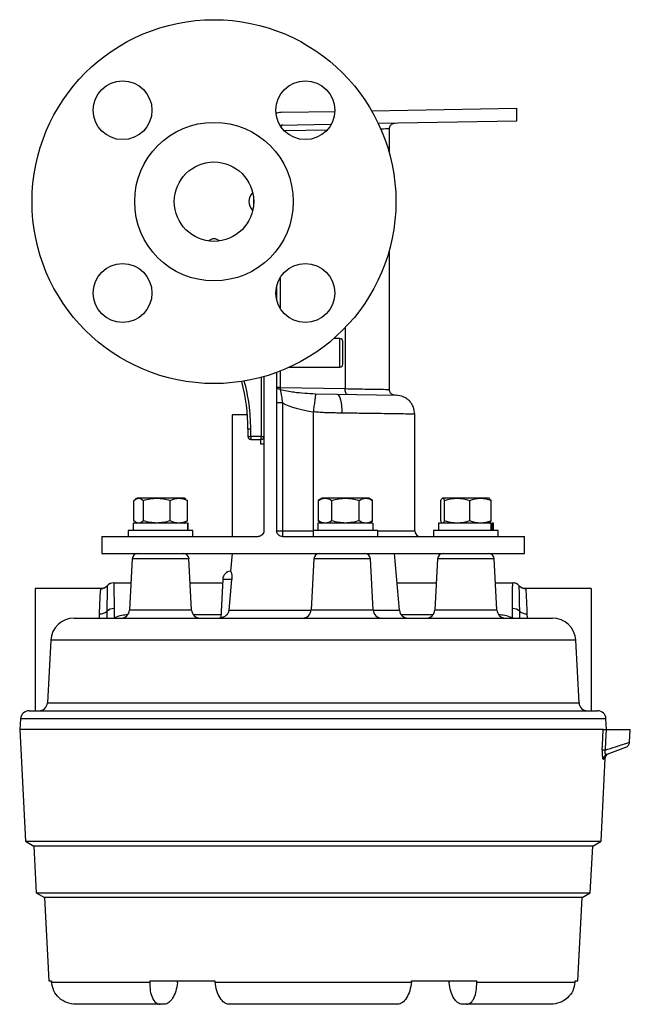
# Model space of a CAD drawing. Header units: inches. Extents: x -6.1 to 25.1, y -11.3 to 24.2.
# Tile 5 of 9: x 6.3 to 12.8, y 12.3 to 22.8. Entities that reach past the tile are written whole.
import ezdxf

# ---------------------------------------------------------------- set-up
doc = ezdxf.new("R2010")
doc.units = ezdxf.units.IN
doc.header["$MEASUREMENT"] = 0

msp = doc.modelspace()

# ---------------------------------------------------------------- linework, layer by layer
at = {"color": 7, "linetype": 'Continuous', "lineweight": 25}
for p, q in [((9.072, 21.804), (9.63, 21.814)), ((10.022, 21.821), (11.568, 21.847)), ((11.568, 21.712), (11.568, 21.847)), ((10.093, 21.687), (11.568, 21.712)), ((9.047, 21.668), (9.593, 21.678)), ((9.054, 21.665), (9.072, 21.669)), ((9.549, 21.615), (9.093, 21.607)), ((10.211, 21.371), (10.211, 21.629)), ((8.764, 20.911), (8.764, 20.794)), ((10.211, 18.851), (10.211, 20.335)), ((9.047, 20.038), (9.047, 19.722)), ((9.011, 19.943), (9.011, 19.816)), ((9.74, 19.509), (9.74, 18.862)), ((9.685, 19.395), (9.619, 19.395)), ((9.685, 19.091), (9.685, 19.395)), ((9.149, 19.091), (9.685, 19.091)), ((8.846, 18.982), (8.846, 18.351)), ((8.876, 18.99), (8.876, 17.35)), ((9.011, 19.034), (9.011, 17.35)), ((9.047, 19.048), (9.047, 18.874)), ((9.047, 18.874), (9.011, 18.874)), ((9.047, 18.874), (9.74, 18.862)), ((9.426, 18.808), (9.652, 18.802)), ((9.652, 18.802), (10.284, 18.791)), ((9.072, 18.711), (9.011, 18.711)), ((9.072, 18.711), (9.072, 17.35)), ((8.538, 18.585), (8.538, 17.288)), ((8.699, 18.585), (8.538, 18.585)), ((9.401, 18.616), (9.401, 17.353)), ((10.481, 17.35), (10.481, 18.591)), ((8.706, 18.431), (8.706, 18.351)), ((8.736, 18.431), (8.706, 18.431)), ((8.706, 18.351), (8.736, 18.351)), ((8.736, 18.351), (8.736, 18.431)), ((8.846, 18.351), (8.736, 18.351)), ((8.736, 18.351), (8.736, 18.321)), ((8.846, 18.351), (8.876, 18.351)), ((8.846, 18.321), (8.846, 18.351)), ((8.736, 18.321), (8.846, 18.321)), ((8.841, 18.321), (8.841, 18.273)), ((8.841, 18.273), (8.876, 18.273)), ((7.491, 17.454), (7.491, 17.673)), ((7.527, 17.696), (7.506, 17.684)), ((8.025, 17.696), (7.527, 17.696)), ((7.594, 17.454), (7.594, 17.673)), ((7.879, 17.454), (7.879, 17.673)), ((8.046, 17.684), (8.025, 17.696)), ((8.061, 17.673), (8.044, 17.68)), ((8.061, 17.454), (8.061, 17.673)), ((9.495, 17.696), (9.454, 17.672)), ((9.455, 17.454), (9.455, 17.673)), ((9.992, 17.696), (9.495, 17.696)), ((9.599, 17.454), (9.599, 17.673)), ((9.888, 17.454), (9.888, 17.673)), ((10.033, 17.672), (9.992, 17.696)), ((10.032, 17.454), (10.032, 17.673)), ((10.758, 17.454), (10.758, 17.673)), ((10.777, 17.696), (10.772, 17.693)), ((11.257, 17.696), (10.777, 17.696)), ((10.799, 17.454), (10.799, 17.673)), ((11.067, 17.454), (11.067, 17.673)), ((11.275, 17.696), (11.257, 17.696)), ((11.28, 17.693), (11.275, 17.696)), ((11.294, 17.673), (11.278, 17.69)), ((11.294, 17.454), (11.294, 17.673)), ((7.483, 17.431), (7.483, 17.353)), ((8.061, 17.431), (7.483, 17.431)), ((7.506, 17.443), (7.527, 17.431)), ((8.025, 17.431), (8.046, 17.443)), ((8.044, 17.446), (8.061, 17.454)), ((8.061, 17.431), (8.061, 17.353)), ((8.061, 17.431), (8.068, 17.431)), ((8.068, 17.353), (8.068, 17.431)), ((8.069, 17.431), (8.068, 17.431)), ((8.069, 17.353), (8.069, 17.431)), ((9.451, 17.431), (9.451, 17.353)), ((10.036, 17.431), (9.451, 17.431)), ((9.454, 17.454), (9.495, 17.431)), ((9.992, 17.431), (10.033, 17.454)), ((10.036, 17.431), (10.036, 17.353)), ((10.733, 17.431), (10.733, 17.353)), ((11.29, 17.431), (10.733, 17.431)), ((10.772, 17.434), (10.777, 17.431)), ((11.275, 17.431), (11.28, 17.434)), ((11.278, 17.437), (11.294, 17.454)), ((11.29, 17.431), (11.29, 17.353)), ((11.29, 17.431), (11.305, 17.431)), ((11.305, 17.353), (11.305, 17.431)), ((11.319, 17.431), (11.305, 17.431)), ((11.319, 17.353), (11.319, 17.431)), ((7.432, 17.353), (7.432, 17.288)), ((8.12, 17.353), (7.432, 17.353)), ((8.12, 17.288), (8.12, 17.353)), ((9.011, 17.35), (9.072, 17.35)), ((9.072, 17.35), (9.4, 17.35)), ((9.4, 17.353), (9.4, 17.288)), ((10.088, 17.353), (9.4, 17.353)), ((10.088, 17.288), (10.088, 17.353)), ((10.088, 17.35), (10.481, 17.35)), ((10.682, 17.353), (10.682, 17.288)), ((11.345, 17.353), (10.682, 17.353)), ((11.37, 17.353), (11.345, 17.353)), ((11.37, 17.288), (11.37, 17.353)), ((7.151, 17.288), (7.151, 17.108)), ((7.151, 17.288), (8.813, 17.288)), ((9.073, 17.288), (11.651, 17.288)), ((11.651, 17.108), (11.651, 17.288)), ((7.151, 17.108), (11.651, 17.108)), ((8.536, 17.108), (8.52, 16.92)), ((10.319, 16.503), (10.266, 17.108)), ((7.474, 17.049), (7.445, 16.506)), ((8.078, 17.049), (7.474, 17.049)), ((8.106, 16.506), (8.078, 17.049)), ((9.406, 17.049), (9.378, 16.506)), ((9.557, 17.049), (9.406, 17.049)), ((10.01, 17.049), (9.557, 17.049)), ((10.039, 16.506), (10.01, 17.049)), ((10.724, 17.049), (10.695, 16.506)), ((10.875, 17.049), (10.724, 17.049)), ((11.328, 17.049), (10.875, 17.049)), ((11.356, 16.506), (11.328, 17.049)), ((7.277, 16.795), (7.461, 16.795)), ((8.091, 16.795), (8.436, 16.795)), ((8.437, 16.832), (8.416, 16.423)), ((8.534, 16.832), (8.437, 16.832)), ((8.504, 16.503), (8.534, 16.832)), ((10.293, 16.795), (10.711, 16.795)), ((11.341, 16.795), (11.525, 16.795)), ((7.14, 16.733), (6.441, 16.733)), ((6.441, 16.733), (6.441, 15.433)), ((7.14, 16.733), (7.14, 16.732)), ((11.662, 16.732), (11.661, 16.733)), ((12.361, 16.733), (11.662, 16.733)), ((12.361, 16.733), (12.361, 15.433)), ((7.124, 16.42), (7.125, 16.465)), ((7.203, 16.491), (7.202, 16.42)), ((7.281, 16.52), (7.281, 16.425)), ((7.445, 16.506), (8.062, 16.506)), ((8.062, 16.506), (8.106, 16.506)), ((8.122, 16.459), (8.418, 16.459)), ((8.504, 16.503), (9.378, 16.503)), ((9.378, 16.506), (10.039, 16.506)), ((10.039, 16.503), (10.319, 16.503)), ((10.334, 16.459), (10.679, 16.459)), ((10.695, 16.506), (11.356, 16.506)), ((11.521, 16.425), (11.521, 16.52)), ((11.6, 16.42), (11.599, 16.491)), ((11.676, 16.465), (11.678, 16.42)), ((6.856, 16.42), (11.946, 16.42)), ((7.281, 16.425), (7.283, 16.42)), ((7.289, 16.427), (7.294, 16.42)), ((7.292, 16.42), (7.289, 16.427)), ((11.508, 16.42), (11.513, 16.427)), ((11.513, 16.427), (11.509, 16.42)), ((11.521, 16.425), (11.519, 16.42)), ((6.606, 16.183), (6.571, 15.518)), ((12.196, 16.183), (6.606, 16.183)), ((12.23, 15.518), (12.196, 16.183)), ((6.571, 15.518), (12.23, 15.518)), ((6.375, 15.433), (12.427, 15.433)), ((6.285, 15.348), (6.279, 15.233)), ((12.517, 15.348), (6.285, 15.348)), ((12.523, 15.233), (12.517, 15.348)), ((6.276, 15.233), (6.338, 14.044)), ((12.488, 15.233), (6.276, 15.233)), ((12.518, 15.233), (12.776, 15.233)), ((12.769, 15.098), (12.776, 15.233)), ((12.528, 14.971), (12.729, 15.044)), ((12.464, 14.044), (12.51, 14.926)), ((12.51, 14.925), (12.489, 14.918)), ((6.338, 14.044), (6.426, 13.993)), ((6.338, 14.044), (9.401, 14.044)), ((6.426, 13.993), (6.452, 13.495)), ((9.401, 13.993), (6.426, 13.993)), ((9.401, 14.044), (12.464, 14.044)), ((12.376, 13.993), (9.401, 13.993)), ((12.35, 13.495), (12.376, 13.993)), ((12.376, 13.993), (12.464, 14.044)), ((6.452, 13.495), (6.539, 13.445)), ((6.452, 13.495), (9.401, 13.495)), ((6.539, 13.445), (6.585, 12.558)), ((9.401, 13.445), (6.539, 13.445)), ((9.401, 13.495), (12.35, 13.495)), ((12.263, 13.445), (9.401, 13.445)), ((12.216, 12.558), (12.263, 13.445)), ((12.263, 13.445), (12.35, 13.495)), ((6.585, 12.558), (6.614, 12.558)), ((6.615, 12.545), (7.66, 12.545)), ((7.661, 12.558), (8.354, 12.558)), ((8.355, 12.545), (10.447, 12.545)), ((10.448, 12.558), (11.141, 12.558)), ((11.141, 12.545), (12.187, 12.545)), ((12.188, 12.558), (12.216, 12.558)), ((7.77, 12.308), (6.871, 12.308)), ((7.814, 12.308), (7.77, 12.308)), ((10.301, 12.308), (8.501, 12.308)), ((11.031, 12.308), (10.988, 12.308)), ((11.931, 12.308), (11.031, 12.308))]:
    msp.add_line(p, q, dxfattribs=at)
at = {"color": 7, "linetype": 'Continuous', "lineweight": 25, "flags": 128}
for points in [[(9.048, 18.853), (9.04, 18.855), (9.033, 18.857), (9.027, 18.859), (9.021, 18.862), (9.017, 18.865), (9.014, 18.868), (9.012, 18.871), (9.011, 18.874)], [(9.652, 18.802), (9.663, 18.798), (9.673, 18.786), (9.683, 18.768), (9.691, 18.743), (9.697, 18.712), (9.702, 18.678), (9.704, 18.641), (9.705, 18.602)], [(9.765, 18.8), (9.76, 18.801), (9.755, 18.805), (9.751, 18.81), (9.747, 18.818), (9.744, 18.828), (9.741, 18.838), (9.74, 18.85), (9.74, 18.862)], [(12.478, 15.014), (12.484, 15.137), (12.488, 15.233)], [(12.518, 15.233), (12.512, 15.11), (12.508, 15.014)], [(7.956, 12.536), (7.957, 12.548), (7.958, 12.558)], [(10.844, 12.558), (10.845, 12.546), (10.846, 12.536)]]:
    msp.add_lwpolyline(points, dxfattribs=at)
at = {"color": 7, "linetype": 'Continuous', "lineweight": 25}
for centre, radius in [((8.344, 20.853), 1.937), ((7.371, 21.826), 0.313), ((9.317, 21.826), 0.313), ((8.344, 20.853), 0.844), ((8.344, 20.853), 0.423), ((7.371, 19.88), 0.313), ((9.317, 19.88), 0.313)]:
    msp.add_circle(centre, radius, dxfattribs=at)
for centre, radius, start, end in [((9.077, 21.647), 0.0225, 102.3736, 161.6974), ((9.685, 19.364), 0.031, 0, 90), ((9.685, 19.122), 0.031, 270, 0), ((6.756, 18.431), 1.95, 0, 15.07), ((9.19, 18.872), 0.143, 179.0897, 187.5547), ((8.736, 18.351), 0.03, 180, 270), ((8.846, 18.351), 0.03, 270, 0), ((9.968, 17.335), 0.896, 179.0014, 182.9983), ((10.543, 17.35), 0.0625, 180, 270), ((7.536, 17.045), 0.0625, 93.2416, 177), ((8.016, 17.045), 0.0625, 3, 86.7584), ((9.469, 17.045), 0.0625, 90, 177), ((9.948, 17.045), 0.0625, 3, 90), ((10.786, 17.045), 0.0625, 93.2416, 177), ((11.266, 17.045), 0.0625, 3, 86.7584), ((8.531, 16.827), 0.0937, 97.008, 177), ((7.277, 16.705), 0.09, 90.0003, 139.3842), ((11.525, 16.705), 0.09, 40.6158, 89.9997), ((7.14, 16.823), 0.09, 269.9709, 319.3625), ((11.661, 16.823), 0.09, 220.6375, 270.0291), ((7.133, 16.572), 0.107, 265.8151, 310.8052), ((7.276, 16.414), 0.106, 87.3293, 133.5796), ((7.355, 16.51), 0.09, 270, 357), ((8.196, 16.51), 0.09, 183, 270), ((9.288, 16.51), 0.09, 270, 357), ((10.129, 16.51), 0.09, 183, 270), ((10.408, 16.51), 0.09, 185, 270), ((10.605, 16.51), 0.09, 270, 357), ((11.446, 16.51), 0.09, 183, 270), ((11.526, 16.414), 0.106, 46.4204, 92.6707), ((11.669, 16.572), 0.107, 229.1948, 274.1849), ((6.856, 16.17), 0.25, 90, 177), ((8.393, 16.51), 0.09, 270, 284.5774), ((11.946, 16.17), 0.25, 3, 90), ((6.481, 15.523), 0.09, 270, 357), ((12.32, 15.523), 0.09, 183, 270), ((6.375, 15.343), 0.09, 90, 177), ((12.427, 15.343), 0.09, 3, 90), ((12.493, 14.725), 0.289, 86.9939, 93.0061), ((12.548, 14.915), 0.0595, 110.114, 177.4413)]:
    msp.add_arc(centre, radius, start, end, dxfattribs=at)
for centre, major_axis, ratio, start_param, end_param in [((9.586, 18.865), (0.652, -0.011), 0.402474, 3.811383, 4.431039), ((9.401, 49.754), (0, 54.463), 0.070055, 2.322619, 2.322948), ((11.873, 49.754), (4.132, 54.463), 0.034827, 2.325261, 2.32559), ((6.929, 49.754), (-4.132, 54.463), 0.034827, 2.319977, 2.320306), ((11.873, 49.754), (4.132, 54.463), 0.034827, 3.962879, 3.963208), ((6.929, 49.754), (-4.132, 54.463), 0.034827, 3.957595, 3.957924), ((9.401, 49.754), (0, 54.463), 0.070055, 3.960237, 3.960566)]:
    msp.add_ellipse(centre, major_axis=major_axis, ratio=ratio, start_param=start_param, end_param=end_param, dxfattribs=at)
for points, knots in [([(9.072, 21.804), (9.051, 21.803), (9.029, 21.803), (9.01, 21.792), (9.009, 21.792)], [0, 0, 0, 0, 0.937595, 1, 1, 1, 1]), ([(10.211, 21.627), (10.21, 21.627), (10.207, 21.627), (10.186, 21.627), (10.157, 21.626), (10.128, 21.626), (10.117, 21.626)], [0, 0, 0, 0, 0.264024, 0.537243, 0.819655, 1, 1, 1, 1]), ([(10.211, 21.627), (10.212, 21.635), (10.213, 21.647), (10.221, 21.662), (10.228, 21.672), (10.238, 21.68), (10.253, 21.687), (10.265, 21.689), (10.272, 21.69)], [0, 0, 0, 0, 0.2396965, 0.3685145, 0.5, 0.6314855, 0.7603035, 1, 1, 1, 1]), ([(9.716, 19.122), (9.716, 19.123), (9.716, 19.126), (9.716, 19.141), (9.716, 19.157), (9.716, 19.176), (9.716, 19.204), (9.716, 19.243), (9.716, 19.281), (9.716, 19.309), (9.716, 19.329), (9.716, 19.344), (9.716, 19.359), (9.716, 19.362), (9.716, 19.364)], [0, 0, 0, 0, 0.1197215, 0.1848886, 0.25, 0.3151671, 0.3802785, 0.5, 0.6197215, 0.6848886, 0.75, 0.8151671, 0.8802785, 1, 1, 1, 1]), ([(8.736, 18.431), (8.733, 18.519), (8.727, 18.694), (8.687, 18.864), (8.666, 18.949)], [0, 0, 0, 0, 0.501927, 1, 1, 1, 1]), ([(9.048, 18.853), (9.054, 18.829), (9.064, 18.783), (9.069, 18.734), (9.072, 18.711)], [0, 0, 0, 0, 0.524803, 1, 1, 1, 1]), ([(9.048, 18.853), (9.097, 18.843), (9.222, 18.818), (9.348, 18.812), (9.426, 18.808)], [0, 0, 0, 0, 0.390723, 1, 1, 1, 1]), ([(9.426, 18.808), (9.425, 18.8), (9.423, 18.784), (9.417, 18.735), (9.409, 18.677), (9.404, 18.636), (9.401, 18.616)], [0, 0, 0, 0, 0.2628402, 0.5271769, 0.7767715, 1, 1, 1, 1]), ([(9.74, 18.862), (9.778, 18.861), (9.852, 18.86), (9.95, 18.858), (10.033, 18.857), (10.1, 18.856), (10.151, 18.855), (10.186, 18.854), (10.207, 18.853), (10.21, 18.853), (10.211, 18.853)], [0, 0, 0, 0, 0.138579, 0.273279, 0.404099, 0.531039, 0.6541, 0.77328, 0.88858, 1, 1, 1, 1]), ([(10.272, 18.791), (10.265, 18.792), (10.253, 18.793), (10.238, 18.801), (10.228, 18.809), (10.221, 18.819), (10.213, 18.834), (10.212, 18.846), (10.211, 18.853)], [0, 0, 0, 0, 0.2396965, 0.3685145, 0.5, 0.6314855, 0.7603035, 1, 1, 1, 1]), ([(10.481, 18.591), (10.478, 18.616), (10.474, 18.654), (10.45, 18.7), (10.425, 18.732), (10.393, 18.758), (10.347, 18.783), (10.309, 18.788), (10.284, 18.791)], [0, 0, 0, 0, 0.239697, 0.368515, 0.5, 0.631485, 0.760303, 1, 1, 1, 1]), ([(9.401, 18.616), (9.401, 18.616), (9.401, 18.616), (9.401, 18.616), (9.401, 18.616)], [0, 0, 0, 0, 0.560004, 1, 1, 1, 1]), ([(9.705, 18.602), (9.681, 18.602), (9.639, 18.603), (9.577, 18.604), (9.519, 18.606), (9.46, 18.61), (9.42, 18.614), (9.401, 18.616)], [0, 0, 0, 0, 0.240269, 0.426822, 0.608257, 0.812378, 1, 1, 1, 1]), ([(10.481, 18.591), (10.479, 18.591), (10.475, 18.591), (10.441, 18.591), (10.384, 18.592), (10.301, 18.593), (10.19, 18.595), (10.053, 18.597), (9.89, 18.599), (9.767, 18.601), (9.705, 18.602)], [0, 0, 0, 0, 0.106977, 0.2191051, 0.3363838, 0.458812, 0.5863889, 0.7191133, 0.8569841, 1, 1, 1, 1]), ([(7.491, 17.673), (7.508, 17.684), (7.542, 17.706), (7.577, 17.684), (7.594, 17.673)], [0, 0, 0, 0, 0.499067, 1, 1, 1, 1]), ([(7.594, 17.673), (7.641, 17.684), (7.736, 17.706), (7.831, 17.684), (7.879, 17.673)], [0, 0, 0, 0, 0.500147, 1, 1, 1, 1]), ([(7.879, 17.673), (7.909, 17.684), (7.97, 17.706), (8.03, 17.684), (8.061, 17.673)], [0, 0, 0, 0, 0.499067, 1, 1, 1, 1]), ([(9.455, 17.673), (9.479, 17.684), (9.527, 17.706), (9.575, 17.684), (9.599, 17.673)], [0, 0, 0, 0, 0.499067, 1, 1, 1, 1]), ([(9.599, 17.673), (9.648, 17.684), (9.744, 17.706), (9.84, 17.684), (9.888, 17.673)], [0, 0, 0, 0, 0.500147, 1, 1, 1, 1]), ([(9.888, 17.673), (9.912, 17.684), (9.96, 17.706), (10.008, 17.684), (10.032, 17.673)], [0, 0, 0, 0, 0.499067, 1, 1, 1, 1]), ([(10.758, 17.673), (10.765, 17.684), (10.778, 17.706), (10.792, 17.684), (10.799, 17.673)], [0, 0, 0, 0, 0.499067, 1, 1, 1, 1]), ([(10.799, 17.673), (10.844, 17.684), (10.933, 17.706), (11.022, 17.684), (11.067, 17.673)], [0, 0, 0, 0, 0.500147, 1, 1, 1, 1]), ([(11.067, 17.673), (11.105, 17.684), (11.18, 17.706), (11.256, 17.684), (11.294, 17.673)], [0, 0, 0, 0, 0.499067, 1, 1, 1, 1]), ([(7.594, 17.454), (7.577, 17.443), (7.542, 17.42), (7.508, 17.443), (7.491, 17.454)], [0, 0, 0, 0, 0.499067, 1, 1, 1, 1]), ([(7.879, 17.454), (7.831, 17.443), (7.736, 17.42), (7.641, 17.443), (7.594, 17.454)], [0, 0, 0, 0, 0.499853, 1, 1, 1, 1]), ([(8.061, 17.454), (8.031, 17.443), (7.97, 17.42), (7.909, 17.443), (7.879, 17.454)], [0, 0, 0, 0, 0.499067, 1, 1, 1, 1]), ([(9.599, 17.454), (9.575, 17.443), (9.527, 17.42), (9.479, 17.443), (9.455, 17.454)], [0, 0, 0, 0, 0.499067, 1, 1, 1, 1]), ([(9.888, 17.454), (9.84, 17.443), (9.744, 17.42), (9.648, 17.443), (9.599, 17.454)], [0, 0, 0, 0, 0.4998534, 1, 1, 1, 1]), ([(10.032, 17.454), (10.008, 17.443), (9.96, 17.42), (9.912, 17.443), (9.888, 17.454)], [0, 0, 0, 0, 0.499067, 1, 1, 1, 1]), ([(10.799, 17.454), (10.792, 17.443), (10.778, 17.42), (10.765, 17.443), (10.758, 17.454)], [0, 0, 0, 0, 0.499067, 1, 1, 1, 1]), ([(11.067, 17.454), (11.022, 17.443), (10.933, 17.42), (10.844, 17.443), (10.799, 17.454)], [0, 0, 0, 0, 0.499853, 1, 1, 1, 1]), ([(11.294, 17.454), (11.256, 17.443), (11.181, 17.42), (11.105, 17.443), (11.067, 17.454)], [0, 0, 0, 0, 0.499067, 1, 1, 1, 1]), ([(8.876, 17.35), (8.876, 17.346), (8.875, 17.338), (8.87, 17.322), (8.858, 17.305), (8.838, 17.291), (8.821, 17.289), (8.813, 17.288)], [0, 0, 0, 0, 0.125386, 0.250586, 0.500117, 0.74977, 1, 1, 1, 1]), ([(9.073, 17.288), (9.065, 17.289), (9.049, 17.291), (9.028, 17.305), (9.017, 17.322), (9.012, 17.338), (9.011, 17.346), (9.011, 17.35)], [0, 0, 0, 0, 0.249454, 0.49896, 0.748467, 0.874434, 1, 1, 1, 1]), ([(8.52, 16.92), (8.52, 16.92), (8.519, 16.92), (8.52, 16.92), (8.523, 16.917), (8.526, 16.911), (8.53, 16.9), (8.533, 16.884), (8.535, 16.865), (8.535, 16.846), (8.534, 16.836), (8.534, 16.832)], [0, 0, 0, 0, 0.001327, 0.187785, 0.341243, 0.500705, 0.633571, 0.750339, 0.875314, 0.938843, 1, 1, 1, 1]), ([(7.245, 16.788), (7.242, 16.787), (7.227, 16.784), (7.217, 16.772), (7.208, 16.764)], [0, 0, 0, 0, 0.233735, 1, 1, 1, 1]), ([(11.589, 16.767), (11.582, 16.774), (11.567, 16.788), (11.546, 16.793), (11.535, 16.795)], [0, 0, 0, 0, 0.462417, 1, 1, 1, 1]), ([(7.125, 16.465), (7.127, 16.507), (7.13, 16.589), (7.134, 16.671), (7.138, 16.721), (7.14, 16.729), (7.14, 16.733)], [0, 0, 0, 0, 0.278864, 0.538495, 0.778879, 1, 1, 1, 1]), ([(7.209, 16.764), (7.204, 16.759), (7.195, 16.75), (7.178, 16.74), (7.16, 16.734), (7.147, 16.733), (7.141, 16.733)], [0, 0, 0, 0, 0.247198, 0.500189, 0.753079, 1, 1, 1, 1]), ([(7.209, 16.764), (7.208, 16.76), (7.208, 16.751), (7.207, 16.712), (7.206, 16.682), (7.206, 16.657), (7.205, 16.598), (7.204, 16.53), (7.203, 16.491)], [0, 0, 0, 0, 0.250271, 0.499841, 0.508126, 0.572234, 0.749457, 1, 1, 1, 1]), ([(11.661, 16.733), (11.655, 16.733), (11.642, 16.734), (11.623, 16.74), (11.607, 16.75), (11.597, 16.759), (11.593, 16.764)], [0, 0, 0, 0, 0.246921, 0.499811, 0.752802, 1, 1, 1, 1]), ([(11.599, 16.491), (11.598, 16.53), (11.596, 16.609), (11.596, 16.666), (11.595, 16.691), (11.595, 16.698), (11.595, 16.719), (11.594, 16.74), (11.593, 16.759), (11.593, 16.762), (11.593, 16.764)], [0, 0, 0, 0, 0.249753, 0.499683, 0.502028, 0.519594, 0.567691, 0.749201, 0.83895, 1, 1, 1, 1]), ([(11.661, 16.733), (11.662, 16.729), (11.664, 16.721), (11.667, 16.671), (11.671, 16.589), (11.675, 16.507), (11.676, 16.465)], [0, 0, 0, 0, 0.2211212, 0.4615047, 0.7211364, 1, 1, 1, 1]), ([(7.289, 16.427), (7.313, 16.436), (7.357, 16.453), (7.405, 16.456), (7.426, 16.458)], [0, 0, 0, 0, 0.553067, 1, 1, 1, 1]), ([(8.416, 16.423), (8.418, 16.424), (8.421, 16.424), (8.441, 16.43), (8.461, 16.439), (8.479, 16.452), (8.493, 16.469), (8.501, 16.487), (8.503, 16.497), (8.504, 16.503)], [0, 0, 0, 0, 0.283295, 0.498356, 0.634216, 0.74897, 0.875248, 0.939663, 1, 1, 1, 1]), ([(11.375, 16.458), (11.397, 16.456), (11.445, 16.453), (11.488, 16.436), (11.513, 16.427)], [0, 0, 0, 0, 0.448254, 1, 1, 1, 1]), ([(7.281, 16.425), (7.283, 16.425), (7.285, 16.426), (7.288, 16.427), (7.289, 16.427)], [0, 0, 0, 0, 0.56, 1, 1, 1, 1]), ([(11.513, 16.427), (11.514, 16.427), (11.517, 16.426), (11.519, 16.425), (11.521, 16.425)], [0, 0, 0, 0, 0.56, 1, 1, 1, 1]), ([(12.488, 15.233), (12.489, 15.233), (12.491, 15.233), (12.498, 15.233), (12.507, 15.233), (12.514, 15.233), (12.518, 15.233)], [0, 0, 0, 0, 0.249808, 0.499204, 0.749013, 1, 1, 1, 1]), ([(12.508, 15.014), (12.547, 15.026), (12.62, 15.05), (12.704, 15.077), (12.754, 15.093), (12.775, 15.099), (12.769, 15.098), (12.769, 15.098)], [0, 0, 0, 0, 0.264037, 0.500399, 0.754327, 0.999951, 1, 1, 1, 1]), ([(12.729, 15.044), (12.735, 15.047), (12.745, 15.052), (12.758, 15.065), (12.766, 15.08), (12.768, 15.092), (12.769, 15.098)], [0, 0, 0, 0, 0.244581, 0.5, 0.755418, 1, 1, 1, 1]), ([(12.478, 15.014), (12.477, 15.007), (12.477, 14.992), (12.477, 14.972), (12.478, 14.954), (12.48, 14.935), (12.484, 14.919), (12.487, 14.918), (12.489, 14.918)], [0, 0, 0, 0, 0.127006, 0.25136, 0.375392, 0.501274, 0.737842, 1, 1, 1, 1]), ([(12.508, 15.014), (12.507, 15.01), (12.506, 15.003), (12.505, 14.992), (12.505, 14.983), (12.507, 14.976), (12.511, 14.971), (12.518, 14.968), (12.524, 14.97), (12.528, 14.971)], [0, 0, 0, 0, 0.118386, 0.228784, 0.336942, 0.449586, 0.571088, 0.703258, 1, 1, 1, 1]), ([(12.51, 14.925), (12.511, 14.931), (12.512, 14.943), (12.521, 14.959), (12.533, 14.971), (12.544, 14.976), (12.549, 14.979)], [0, 0, 0, 0, 0.244524, 0.499906, 0.755342, 1, 1, 1, 1]), ([(6.871, 12.308), (6.839, 12.311), (6.775, 12.319), (6.692, 12.372), (6.632, 12.45), (6.621, 12.513), (6.615, 12.545)], [0, 0, 0, 0, 0.250507, 0.499905, 0.749464, 1, 1, 1, 1]), ([(7.66, 12.545), (7.661, 12.513), (7.662, 12.45), (7.686, 12.372), (7.723, 12.319), (7.755, 12.311), (7.77, 12.308)], [0, 0, 0, 0, 0.250438, 0.499781, 0.749281, 1, 1, 1, 1]), ([(7.956, 12.536), (7.951, 12.506), (7.94, 12.445), (7.906, 12.371), (7.871, 12.33), (7.84, 12.311), (7.823, 12.309), (7.814, 12.308)], [0, 0, 0, 0, 0.247171, 0.499063, 0.725049, 0.856462, 1, 1, 1, 1]), ([(8.501, 12.308), (8.485, 12.311), (8.452, 12.319), (8.407, 12.372), (8.371, 12.45), (8.361, 12.513), (8.355, 12.545)], [0, 0, 0, 0, 0.250507, 0.499905, 0.749464, 1, 1, 1, 1]), ([(10.447, 12.545), (10.441, 12.513), (10.431, 12.45), (10.395, 12.372), (10.35, 12.319), (10.317, 12.311), (10.301, 12.308)], [0, 0, 0, 0, 0.250438, 0.499781, 0.749281, 1, 1, 1, 1]), ([(10.988, 12.308), (10.979, 12.309), (10.962, 12.311), (10.931, 12.33), (10.895, 12.371), (10.861, 12.445), (10.851, 12.506), (10.846, 12.536)], [0, 0, 0, 0, 0.143486, 0.274867, 0.500843, 0.752763, 1, 1, 1, 1]), ([(11.031, 12.308), (11.047, 12.311), (11.079, 12.319), (11.116, 12.372), (11.14, 12.45), (11.141, 12.513), (11.141, 12.545)], [0, 0, 0, 0, 0.250507, 0.499905, 0.749464, 1, 1, 1, 1]), ([(12.187, 12.545), (12.181, 12.513), (12.17, 12.45), (12.11, 12.372), (12.027, 12.319), (11.963, 12.311), (11.931, 12.308)], [0, 0, 0, 0, 0.250438, 0.499781, 0.749281, 1, 1, 1, 1])]:
    msp.add_open_spline(points, degree=3, knots=knots, dxfattribs=at)
for points in [[(8.756, 20.952), (8.735, 20.919), (8.694, 20.853), (8.735, 20.787), (8.756, 20.753)], [(8.402, 20.434), (8.383, 20.446), (8.344, 20.47), (8.306, 20.446), (8.286, 20.434)], [(7.277, 16.795), (7.277, 16.792), (7.278, 16.785), (7.279, 16.728), (7.28, 16.642), (7.281, 16.56), (7.281, 16.52)], [(11.521, 16.52), (11.521, 16.56), (11.522, 16.642), (11.523, 16.728), (11.524, 16.785), (11.524, 16.792), (11.525, 16.795)]]:
    msp.add_open_spline(points, degree=3, dxfattribs=at)

doc.saveas('drawing.dxf')
